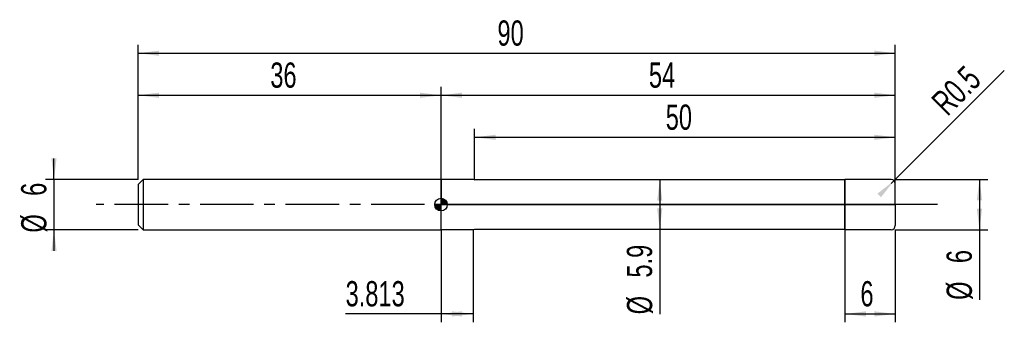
# Model space of a CAD drawing. Extents: x -14 to 103, y -14 to 22.
import ezdxf
from ezdxf.enums import TextEntityAlignment as Align

# ---------------------------------------------------------------- set-up
doc = ezdxf.new("R2010")
doc.units = 0
doc.linetypes.add('CENTER', pattern=[10.16, 6.35, -1.27, 1.27, -1.27])
doc.layers.get('0').update_dxf_attribs({"linetype": 'CONTINUOUS'})
for name, color, linetype in [('1', 4, 'CONTINUOUS'), ('2', 7, 'CONTINUOUS'), ('4', 2, 'CENTER'), ('CUT', 1, 'CONTINUOUS'), ('NOCUT', 7, 'CONTINUOUS'), ('SK1', 4, 'CONTINUOUS'), ('SK2', 7, 'CONTINUOUS'), ('SK4', 2, 'CENTER')]:
    doc.layers.add(name, color=color, linetype=linetype)
doc.dimstyles.new('SLDDIMSTYLE0', dxfattribs={"dimtxt": 3, "dimasz": 2.5, "dimexe": 0, "dimexo": 0.0625, "dimgap": 0.75, "dimtad": 1, "dimrnd": 1e-09, "dimzin": 12, "dimsah": 1, "dimcen": 0.09, "dimazin": 3, "dimtfac": 1, "dimtofl": 0, "dimtmove": 0, "dimatfit": 3})
doc.dimstyles.new('SLDDIMSTYLE1', dxfattribs={"dimtxt": 3, "dimasz": 2.5, "dimexe": 0, "dimexo": 0.0625, "dimgap": 0.75, "dimtad": 1, "dimrnd": 1e-09, "dimsah": 1, "dimcen": 0, "dimazin": 3, "dimtfac": 1, "dimtofl": 0, "dimtmove": 0, "dimatfit": 3})
doc.dimstyles.new('SLDDIMSTYLE2', dxfattribs={"dimtxt": 3, "dimasz": 2.5, "dimexe": 0, "dimexo": 0.0625, "dimgap": 0.75, "dimtad": 1, "dimrnd": 1e-09, "dimzin": 12, "dimsah": 1, "dimcen": 0.09, "dimazin": 3, "dimtfac": 1, "dimtmove": 0, "dimatfit": 3})

# ---------------------------------------------------------------- blocks, each defined once
blk = doc.blocks.new('_D')
at = {"layer": '2'}
for p, q in [((84, -3), (84, -14)), ((90, -3), (90, -14)), ((84, -13), (90, -13))]:
    blk.add_line(p, q, dxfattribs=at)
for points in [[(84, -13), (86.5, -13.31), (86.5, -12.69)], [(90, -13), (87.5, -12.69), (87.5, -13.31)]]:
    blk.add_solid(points, dxfattribs=at)
at = {"layer": '2', "width": 0.7}
blk.add_text('6', height=3, dxfattribs=at).set_placement((85.85, -13), align=Align.BOTTOM_LEFT)
blk = doc.blocks.new('_D_1')
at = {"layer": '2'}
for p, q in [((90, 3), (101, 3)), ((100, 3), (100, -3)), ((90, -3), (101, -3)), ((100, -3), (100, -11.33))]:
    blk.add_line(p, q, dxfattribs=at)
for points in [[(100, 3), (99.69, 0.5), (100.31, 0.5)], [(100, -3), (100.31, -0.5), (99.69, -0.5)]]:
    blk.add_solid(points, dxfattribs=at)
at = {"layer": '2', "width": 0.7}
for s, p in [('6', (99.99, -6.96)), ('%%c', (100, -11.33))]:
    blk.add_text(s, height=3, rotation=90, dxfattribs=at).set_placement(p, align=Align.BOTTOM_LEFT)
blk = doc.blocks.new('_D_2')
at = {"layer": '2'}
for p, q in [((36, -3), (36, -14)), ((39.81, -3), (39.81, -14)), ((36, -13), (24.66, -13)), ((39.81, -13), (36, -13))]:
    blk.add_line(p, q, dxfattribs=at)
for points in [[(36, -13), (38.5, -13.31), (38.5, -12.69)], [(39.81, -13), (37.31, -12.69), (37.31, -13.31)]]:
    blk.add_solid(points, dxfattribs=at)
at = {"layer": '2', "width": 0.7}
blk.add_text('3.813', height=3, dxfattribs=at).set_placement((24.66, -13), align=Align.BOTTOM_LEFT)
blk = doc.blocks.new('_D_3')
at = {"layer": '2'}
for p, q in [((40, 2.95), (40, 9)), ((90, 2.95), (90, 9)), ((40, 8), (90, 8))]:
    blk.add_line(p, q, dxfattribs=at)
for points in [[(40, 8), (42.5, 7.69), (42.5, 8.31)], [(90, 8), (87.5, 8.31), (87.5, 7.69)]]:
    blk.add_solid(points, dxfattribs=at)
at = {"layer": '2', "width": 0.7}
blk.add_text('50', height=3, dxfattribs=at).set_placement((62.71, 8), align=Align.BOTTOM_LEFT)
blk = doc.blocks.new('_D_4')
at = {"layer": '2'}
for p, q in [((84, 2.95), (61, 2.95)), ((62, 2.95), (62, -2.95)), ((84, -2.95), (61, -2.95)), ((62, -2.95), (62, -13.05))]:
    blk.add_line(p, q, dxfattribs=at)
for points in [[(62, 2.95), (61.69, 0.45), (62.31, 0.45)], [(62, -2.95), (62.31, -0.45), (61.69, -0.45)]]:
    blk.add_solid(points, dxfattribs=at)
at = {"layer": '2', "width": 0.7}
for s, p in [('5.9', (61.99, -8.68)), ('%%c', (62, -13.05))]:
    blk.add_text(s, height=3, rotation=90, dxfattribs=at).set_placement(p, align=Align.BOTTOM_LEFT)
blk = doc.blocks.new('_D_5')
at = {"layer": '2'}
for q in [(102.95, 15.95), (89.5, 2.5)]:
    blk.add_line((89.85, 2.85), q, dxfattribs=at)
blk.add_solid([(89.85, 2.85), (87.87, 1.3), (88.3, 0.87)], dxfattribs=at)
at = {"layer": '2', "width": 0.7}
blk.add_text('R0.5', height=3, rotation=45, dxfattribs=at).set_placement((96.82, 9.78), align=Align.BOTTOM_LEFT)
blk = doc.blocks.new('_D_6')
at = {"layer": 'SK2'}
for p, q in [((0, 3), (0, 19)), ((90, 3), (90, 19)), ((0, 18), (90, 18))]:
    blk.add_line(p, q, dxfattribs=at)
for points in [[(0, 18), (2.5, 17.69), (2.5, 18.31)], [(90, 18), (87.5, 18.31), (87.5, 17.69)]]:
    blk.add_solid(points, dxfattribs=at)
at = {"layer": 'SK2', "width": 0.7}
blk.add_text('90', height=3, dxfattribs=at).set_placement((42.71, 18), align=Align.BOTTOM_LEFT)
blk = doc.blocks.new('_D_7')
at = {"layer": 'SK2'}
for p, q in [((0, 3), (0, 14)), ((0, 13), (36, 13)), ((36, 3), (36, 14))]:
    blk.add_line(p, q, dxfattribs=at)
for points in [[(0, 13), (2.5, 12.69), (2.5, 13.31)], [(36, 13), (33.5, 13.31), (33.5, 12.69)]]:
    blk.add_solid(points, dxfattribs=at)
at = {"layer": 'SK2', "width": 0.7}
blk.add_text('36', height=3, rotation=360, dxfattribs=at).set_placement((15.71, 13), align=Align.BOTTOM_LEFT)
blk = doc.blocks.new('_D_8')
at = {"layer": 'SK2'}
for p, q in [((36, 0), (36, 14)), ((36, 13), (90, 13)), ((90, 0), (90, 14))]:
    blk.add_line(p, q, dxfattribs=at)
for points in [[(36, 13), (38.5, 12.69), (38.5, 13.31)], [(90, 13), (87.5, 13.31), (87.5, 12.69)]]:
    blk.add_solid(points, dxfattribs=at)
at = {"layer": 'SK2', "width": 0.7}
blk.add_text('54', height=3, dxfattribs=at).set_placement((60.71, 13), align=Align.BOTTOM_LEFT)
blk = doc.blocks.new('_D_9')
at = {"layer": 'SK2'}
for p, q in [((-10, 3), (-10, 5.5)), ((0, 3), (-11, 3)), ((-10, 3), (-10, -3)), ((0, -3), (-11, -3)), ((-10, -3), (-10, -5.5))]:
    blk.add_line(p, q, dxfattribs=at)
for points in [[(-10, 3), (-9.69, 5.5), (-10.31, 5.5)], [(-10, -3), (-10.31, -5.5), (-9.69, -5.5)]]:
    blk.add_solid(points, dxfattribs=at)
at = {"layer": 'SK2', "width": 0.7}
for s, p in [('6', (-10.01, 1.04)), ('%%c', (-10, -3.33))]:
    blk.add_text(s, height=3, rotation=90, dxfattribs=at).set_placement(p, align=Align.BOTTOM_LEFT)
blk = doc.blocks.new('*U12')
at = {"color": 0, "linetype": 'CONTINUOUS'}
for points in [[(0, 0), (0, 0.75), (0.15, 0)], [(0.15, 0), (0, 0.75), (0.15, 0.74)], [(0.15, 0), (0.15, 0.74), (0.29, 0)], [(0.29, 0), (0.15, 0.74), (0.29, 0.69)], [(0.29, 0), (0.29, 0.69), (0.42, 0)], [(0.42, 0), (0.29, 0.69), (0.42, 0.62)], [(0.42, 0), (0.42, 0.62), (0.53, 0)], [(0.53, 0), (0.42, 0.62), (0.53, 0.53)], [(0.53, 0), (0.53, 0.53), (0.62, 0)], [(0.62, 0), (0.53, 0.53), (0.62, 0.42)], [(0.62, 0), (0.62, 0.42), (0.69, 0)], [(0.69, 0), (0.62, 0.42), (0.69, 0.29)], [(0.69, 0), (0.69, 0.29), (0.74, 0)], [(0.74, 0), (0.69, 0.29), (0.74, 0.15)], [(0.74, 0), (0.74, 0.15), (0.75, 0)]]:
    blk.add_solid(points, dxfattribs=at)
blk = doc.blocks.new('*U13')
at = {"color": 0, "linetype": 'CONTINUOUS'}
for points in [[(-0.74, -0.13), (-0.75, 0), (-0.74, 0)], [(-0.74, -0.13), (-0.74, 0), (-0.7, -0.26)], [(-0.7, -0.26), (-0.74, 0), (-0.7, 0)], [(-0.7, -0.26), (-0.7, 0), (-0.65, -0.38)], [(-0.65, -0.38), (-0.7, 0), (-0.65, 0)], [(-0.65, -0.38), (-0.65, 0), (-0.57, -0.48)], [(-0.57, -0.48), (-0.65, 0), (-0.57, 0)], [(-0.57, -0.48), (-0.57, 0), (-0.48, -0.57)], [(-0.48, -0.57), (-0.57, 0), (-0.48, 0)], [(-0.48, -0.57), (-0.48, 0), (-0.38, -0.65)], [(-0.38, -0.65), (-0.48, 0), (-0.38, 0)], [(-0.38, -0.65), (-0.38, 0), (-0.26, -0.7)], [(-0.26, -0.7), (-0.38, 0), (-0.26, 0)], [(-0.26, -0.7), (-0.26, 0), (-0.13, -0.74)], [(-0.13, -0.74), (-0.26, 0), (-0.13, 0)], [(-0.13, -0.74), (-0.13, 0), (0, -0.75)], [(0, -0.75), (-0.13, 0), (0, 0)]]:
    blk.add_solid(points, dxfattribs=at)
blk = doc.blocks.new('SW_DOWELSYMBOL_0')
at = {"layer": 'SK1', "color": 0}
blk.add_circle((0, 0), 0.75, dxfattribs=at)
at = {"color": 0, "linetype": 'CONTINUOUS'}
for name in ['*U13', '*U12']:
    blk.add_blockref(name, (0, 0), dxfattribs=at)

msp = doc.modelspace()

# ---------------------------------------------------------------- linework, layer by layer
at = {"layer": '1'}
for p, q in [((39.813, 3), (36, 3)), ((36, 3), (36, 0)), ((39.987, 2.953), (39.813, 3)), ((83.716, 2.95), (40.013, 2.95)), ((84, 3), (83.716, 2.95)), ((89.5, 3), (84, 3)), ((84, 3), (84, 0)), ((84, 0), (84, 3)), ((90, 0), (90, 2.5)), ((36, -3), (36, 0)), ((84, -3), (84, 0)), ((84, 0), (84, -3)), ((90, 0), (90, -2.5)), ((39.813, -3), (36, -3)), ((39.987, -2.953), (39.813, -3)), ((83.716, -2.95), (40.013, -2.95)), ((84, -3), (83.716, -2.95)), ((89.5, -3), (84, -3))]:
    msp.add_line(p, q, dxfattribs=at)
for centre, radius, start, end in [((40.013, 3.05), 0.1, 255, 270), ((89.5, 2.5), 0.5, 0, 90), ((40.013, -3.05), 0.1, 90, 105), ((89.5, -2.5), 0.5, 270, 0)]:
    msp.add_arc(centre, radius, start, end, dxfattribs=at)
at = {"layer": '4'}
msp.add_line((90, 0), (36, 0), dxfattribs=at)
at = {"layer": 'CUT'}
for p, q in [((89.5, 3), (84, 3)), ((84, 3), (84, 0)), ((90, 0), (90, 2.5)), ((84, 0), (90, 0))]:
    msp.add_line(p, q, dxfattribs=at)
msp.add_arc((89.5, 2.5), 0.5, 0, 90, dxfattribs=at)
at = {"layer": 'NOCUT'}
for p, q in [((39.813, 3), (36, 3)), ((36, 3), (36, 0)), ((39.987, 2.953), (39.813, 3)), ((83.716, 2.95), (40.013, 2.95)), ((84, 3), (83.716, 2.95)), ((84, 0), (84, 3)), ((36, 0), (84, 0))]:
    msp.add_line(p, q, dxfattribs=at)
msp.add_arc((40.013, 3.05), 0.1, 255, 270, dxfattribs=at)
at = {"layer": 'SK1'}
for p, q in [((0.6, 3), (0, 2.4)), ((0, 2.4), (0, 0)), ((36, 3), (0.6, 3)), ((0.6, 3), (0.6, -3)), ((0, 0), (0, -2.4)), ((0, -2.4), (0.6, -3)), ((0.6, -3), (36, -3))]:
    msp.add_line(p, q, dxfattribs=at)
msp.add_circle((36, 0), 0.75, dxfattribs=at)
at = {"layer": 'SK4'}
msp.add_line((95, 0), (-5, 0), dxfattribs=at)

# ---------------------------------------------------------------- block references
at = {"layer": 'SK1'}
msp.add_blockref('SW_DOWELSYMBOL_0', (36, 0), dxfattribs=at)

# ---------------------------------------------------------------- texts
at = {"layer": 'SK2', "width": 0.7}
msp.add_text('AP1', height=0.05, dxfattribs=at).set_placement((36, -0.018), align=Align.BOTTOM_LEFT)

# ---------------------------------------------------------------- dimensions: what is measured, and where the dimension line sits
at = {"layer": '2'}
dim = msp.add_radius_dim(center=(89.5, 2.5), mpoint=(89.854, 2.854), dimstyle='SLDDIMSTYLE1', dxfattribs=at)
dim.commit()
dim.dimension.update_dxf_attribs({"geometry": '_D_5', "text_midpoint": (100, 13), "dimtype": 164})
for base, p1, p2, picture, middle in [((90, 8), (40, 2.95), (90, 2.95), '_D_3', (65, 8)), ((36, -13), (39.813, -3), (36, -3), '_D_2', (29.813, -13)), ((90, -13), (84, -3), (90, -3), '_D', (87, -13))]:
    dim = msp.add_linear_dim(base=base, p1=p1, p2=p2, dimstyle='SLDDIMSTYLE0', dxfattribs=at)
    dim.commit()
    dim.dimension.update_dxf_attribs({"geometry": picture, "text_midpoint": middle, "dimtype": 160})
for base, p1, p2, picture, middle in [((62, -2.95), (84, 2.95), (84, -2.95), '_D_4', (62, -8)), ((100, -3), (90, 3), (90, -3), '_D_1', (100, -8))]:
    dim = msp.add_linear_dim(base=base, p1=p1, p2=p2, angle=90, text='%%c<>', dimstyle='SLDDIMSTYLE0', dxfattribs=at)
    dim.commit()
    dim.dimension.update_dxf_attribs({"geometry": picture, "text_midpoint": middle, "dimtype": 160})
at = {"layer": 'SK2'}
for base, p1, p2, picture, middle in [((90, 18), (0, 3), (90, 3), '_D_6', (45, 18)), ((36, 13), (0, 3), (36, 3), '_D_7', (18, 13)), ((90, 13), (36, 0), (90, 0), '_D_8', (63, 13))]:
    dim = msp.add_linear_dim(base=base, p1=p1, p2=p2, dimstyle='SLDDIMSTYLE0', dxfattribs=at)
    dim.commit()
    dim.dimension.update_dxf_attribs({"geometry": picture, "text_midpoint": middle, "dimtype": 160})
dim = msp.add_linear_dim(base=(-10, -3), p1=(0, 3), p2=(0, -3), angle=90, text='%%c<>', dimstyle='SLDDIMSTYLE2', dxfattribs=at)
dim.commit()
dim.dimension.update_dxf_attribs({"geometry": '_D_9', "text_midpoint": (-10, 0), "dimtype": 160})

doc.saveas('drawing.dxf')
